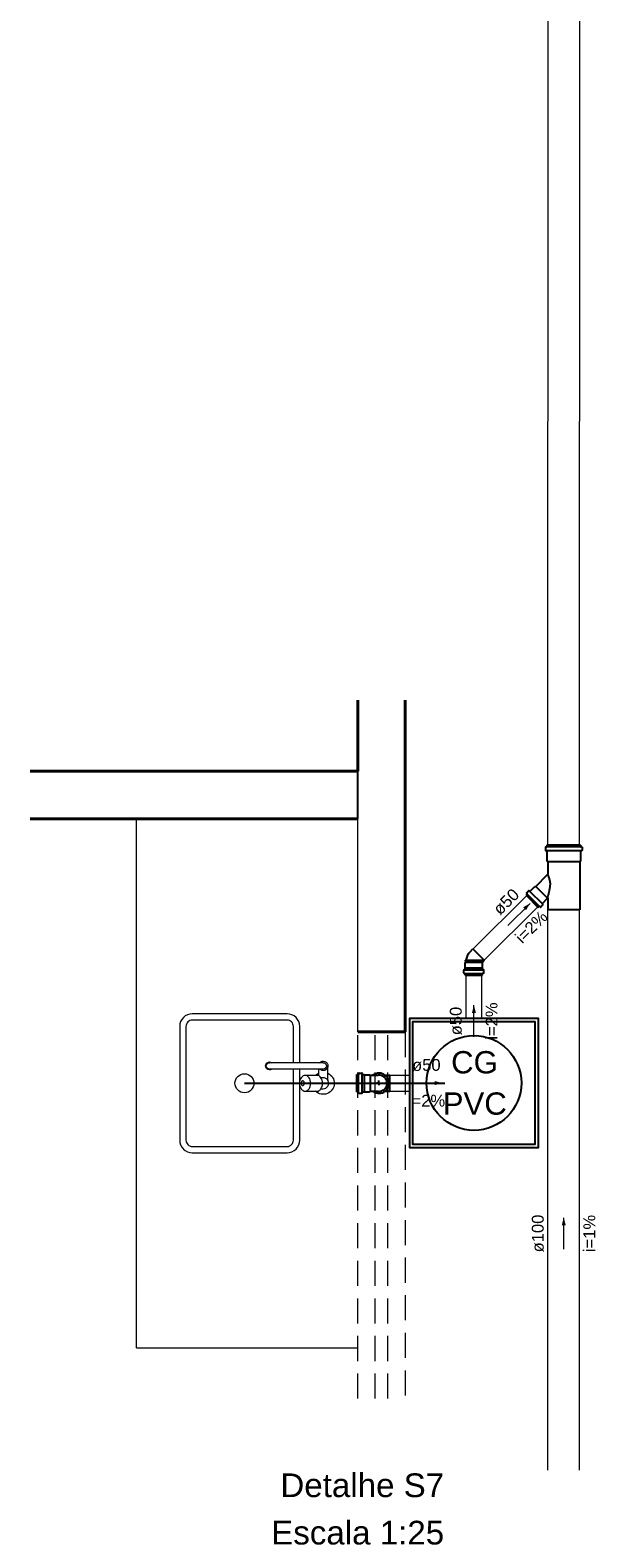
# Model space of a CAD drawing. Header units: millimetres. Extents: x 7771 to 7778.1, y 6851.1 to 6889.3.
# Tile 1 of 2: x 7771 to 7778.1, y 6851.1 to 6870.2. Entities that reach past the tile are written whole.
import ezdxf

# ---------------------------------------------------------------- set-up
doc = ezdxf.new("R2010")
doc.units = ezdxf.units.MM
doc.header["$MEASUREMENT"] = 0
doc.linetypes.add('HIDDEN2', pattern=[0.47625, 0.3175, -0.15875])
for name, color, linetype, lineweight in [('DI-Títulos', 3, 'Continuous', 5), ('MB_ALVENARIA', 7, 'Continuous', 40), ('MB_ESQUADRIA', 7, 'Continuous', 5), ('MB_MOBILIÁRIO', 8, 'Continuous', 13), ('TQ-Condutos', 3, 'Continuous', 5), ('TQ-Sentido conduto', 9, 'Continuous', 5), ('TQ-Textos conduto', 7, 'Continuous', 5)]:
    doc.layers.add(name, color=color, linetype=linetype, lineweight=lineweight)
for name, color, linetype in [('ESGOTO', 1, 'Continuous'), ('MB_DEMOLIÇÃO', 2, 'Continuous'), ('Simbolos', 5, 'Continuous'), ('Simbolos_int', 2, 'Continuous')]:
    doc.layers.add(name, color=color, linetype=linetype)
doc.styles.add('Arial', font='txt')

msp = doc.modelspace()

# ---------------------------------------------------------------- hatches: boundary and pattern name
at = {"layer": 'TQ-Sentido conduto', "linetype": 'Continuous'}
for points in [[(7777.341, 6859.179), (7777.254, 6859.129), (7777.291, 6859.093)], [(7776.631, 6857.889), (7776.605, 6857.792), (7776.656, 6857.792)], [(7776.23, 6856.904), (7776.133, 6856.93), (7776.133, 6856.878)], [(7777.768, 6855.199), (7777.742, 6855.102), (7777.794, 6855.102)]]:
    msp.add_hatch(color=256, dxfattribs=at).paths.add_polyline_path(points)

# ---------------------------------------------------------------- linework, layer by layer
at = {"layer": 'ESGOTO'}
msp.add_line((7773.726, 6856.901), (7776.264, 6856.901), dxfattribs=at)
at = {"layer": 'MB_ALVENARIA'}
for p, q in [((7775.161, 6860.851), (7775.161, 6861.753)), ((7775.761, 6857.551), (7775.761, 6861.753)), ((7771.013, 6860.851), (7775.161, 6860.851)), ((7771.013, 6860.251), (7775.161, 6860.251))]:
    msp.add_line(p, q, dxfattribs=at)
msp.add_lwpolyline([(7775.161, 6857.551), (7775.761, 6857.551)], dxfattribs=at)
at = {"layer": 'MB_DEMOLIÇÃO'}
msp.add_line((7775.161, 6860.251), (7775.161, 6860.851), dxfattribs=at)
at = {"layer": 'MB_ESQUADRIA', "linetype": 'HIDDEN2'}
for p, q in [((7775.161, 6852.908), (7775.161, 6857.551)), ((7775.381, 6852.908), (7775.381, 6857.551)), ((7775.541, 6852.908), (7775.541, 6857.551)), ((7775.761, 6857.551), (7775.761, 6852.908))]:
    msp.add_line(p, q, dxfattribs=at)
at = {"layer": 'MB_MOBILIÁRIO'}
for p, q in [((7772.361, 6853.551), (7772.361, 6860.251)), ((7775.161, 6857.551), (7775.161, 6860.251)), ((7772.361, 6853.551), (7775.161, 6853.551))]:
    msp.add_line(p, q, dxfattribs=at)
for points in [[(7774.426, 6857.161), (7774.426, 6857.621, 0.414214), (7774.266, 6857.781), (7774.266, 6857.781), (7773.066, 6857.781, 0.414214), (7772.906, 6857.621), (7772.906, 6857.621), (7772.906, 6856.181, 0.414214), (7773.066, 6856.021), (7773.066, 6856.021), (7774.266, 6856.021, 0.414214), (7774.426, 6856.181), (7774.426, 6856.181), (7774.426, 6856.872)], [(7774.346, 6857.161), (7774.346, 6857.621, 0.414214), (7774.266, 6857.701), (7774.266, 6857.701), (7773.066, 6857.701, 0.414214), (7772.986, 6857.621), (7772.986, 6857.621), (7772.986, 6856.181, 0.414214), (7773.066, 6856.101), (7773.066, 6856.101), (7774.266, 6856.101, 0.414214), (7774.346, 6856.181), (7774.346, 6856.181), (7774.346, 6857.081)], [(7774.073, 6857.081, -2), (7774.073, 6857.161), (7774.073, 6857.161)], [(7774.043, 6857.081, -1), (7774.043, 6857.161), (7774.043, 6857.161)], [(7774.494, 6857.001, 0.133256), (7774.468, 6856.994), (7774.468, 6856.994, 0.106756), (7774.444, 6856.972), (7774.444, 6856.972, 0.082828), (7774.429, 6856.941), (7774.429, 6856.941, 0.071352), (7774.423, 6856.901), (7774.423, 6856.901, 0.071352), (7774.429, 6856.862), (7774.429, 6856.862, 0.082828), (7774.444, 6856.831), (7774.444, 6856.831, 0.106756), (7774.468, 6856.808), (7774.468, 6856.808, 0.133256), (7774.494, 6856.801), (7774.494, 6856.801, 0.133256), (7774.519, 6856.808), (7774.519, 6856.808, 0.106756), (7774.544, 6856.831), (7774.544, 6856.831, 0.082828), (7774.559, 6856.862), (7774.559, 6856.862, 0.071352), (7774.565, 6856.901), (7774.565, 6856.901, 0.071352), (7774.559, 6856.941), (7774.559, 6856.941, 0.082828), (7774.544, 6856.972), (7774.544, 6856.972, 0.106756), (7774.519, 6856.994), (7774.519, 6856.994, 0.133256), (7774.494, 6857.001), (7774.494, 6857.001)], [(7774.494, 6856.801), (7774.644, 6856.801, 0.133256), (7774.67, 6856.808), (7774.67, 6856.808, 0.106756), (7774.694, 6856.831), (7774.694, 6856.831, 0.082828), (7774.709, 6856.862), (7774.709, 6856.862, 0.071352), (7774.715, 6856.901), (7774.715, 6856.901, 0.071352), (7774.709, 6856.941), (7774.709, 6856.941, 0.082828), (7774.694, 6856.972), (7774.694, 6856.972, 0.106756), (7774.67, 6856.994), (7774.67, 6856.994, 0.133256), (7774.644, 6857.001), (7774.644, 6857.001), (7774.494, 6857.001)], [(7774.625, 6857.001, -0.083262), (7774.663, 6857.028), (7774.663, 6857.028)], [(7774.783, 6857.028, -1.181649), (7774.625, 6856.801), (7774.625, 6856.801)], [(7774.678, 6857.161, -2.618034), (7774.678, 6857.081), (7774.678, 6857.081)], [(7774.695, 6856.831), (7774.723, 6856.831, 0.546464), (7774.786, 6856.931), (7774.786, 6856.931, -0.10784), (7774.783, 6856.947), (7774.783, 6856.947), (7774.783, 6857.121)], [(7774.723, 6857.161, -1), (7774.723, 6857.081), (7774.723, 6857.081)], [(7774.464, 6856.871, 0.133256), (7774.471, 6856.873), (7774.471, 6856.873, 0.106756), (7774.479, 6856.88), (7774.479, 6856.88, 0.082828), (7774.483, 6856.889), (7774.483, 6856.889, 0.071352), (7774.485, 6856.901), (7774.485, 6856.901, 0.071352), (7774.483, 6856.913), (7774.483, 6856.913, 0.082828), (7774.479, 6856.923), (7774.479, 6856.923, 0.106756), (7774.471, 6856.929), (7774.471, 6856.929, 0.133256), (7774.464, 6856.931), (7774.464, 6856.931, 0.133256), (7774.456, 6856.929), (7774.456, 6856.929, 0.106756), (7774.449, 6856.923), (7774.449, 6856.923, 0.082828), (7774.444, 6856.913), (7774.444, 6856.913, 0.071352), (7774.443, 6856.901), (7774.443, 6856.901, 0.071352), (7774.444, 6856.889), (7774.444, 6856.889, 0.082828), (7774.449, 6856.88), (7774.449, 6856.88, 0.106756), (7774.456, 6856.873), (7774.456, 6856.873, 0.133256), (7774.464, 6856.871), (7774.464, 6856.871)], [(7774.783, 6856.937, 0.263265), (7774.723, 6856.971), (7774.723, 6856.971), (7774.695, 6856.971)]]:
    msp.add_lwpolyline(points, format="xyb", dxfattribs=at)
for points in [[(7774.723, 6857.161), (7774.043, 6857.161)], [(7774.723, 6857.081), (7774.043, 6857.081)], [(7774.426, 6856.931), (7774.426, 6857.081)], [(7774.663, 6857.081), (7774.663, 6856.998)]]:
    msp.add_lwpolyline(points, dxfattribs=at)
msp.add_circle((7773.726, 6856.901), 0.12, dxfattribs=at)
at = {"layer": 'Simbolos'}
for p, q in [((7777.538, 6859.889), (7777.538, 6859.851)), ((7777.541, 6859.893), (7777.552, 6859.896)), ((7777.981, 6859.918), (7777.555, 6859.918)), ((7777.555, 6859.918), (7777.555, 6859.9)), ((7777.981, 6859.918), (7777.981, 6859.9)), ((7777.996, 6859.893), (7777.984, 6859.896)), ((7777.999, 6859.889), (7777.999, 6859.851)), ((7777.541, 6859.847), (7777.552, 6859.846)), ((7777.555, 6859.842), (7777.555, 6859.715)), ((7777.555, 6859.715), (7777.565, 6859.705)), ((7777.565, 6859.705), (7777.565, 6859.546)), ((7777.981, 6859.715), (7777.971, 6859.705)), ((7777.971, 6859.705), (7777.971, 6859.098)), ((7777.981, 6859.842), (7777.981, 6859.715)), ((7777.995, 6859.847), (7777.985, 6859.846)), ((7777.414, 6859.394), (7777.564, 6859.543)), ((7777.291, 6859.282), (7777.303, 6859.294)), ((7777.298, 6859.309), (7777.304, 6859.299)), ((7777.299, 6859.314), (7777.323, 6859.339)), ((7777.329, 6859.339), (7777.337, 6859.333)), ((7777.342, 6859.333), (7777.403, 6859.394)), ((7777.403, 6859.394), (7777.414, 6859.394)), ((7777.291, 6859.282), (7777.446, 6859.127)), ((7777.446, 6859.127), (7777.458, 6859.139)), ((7777.474, 6859.134), (7777.463, 6859.14)), ((7777.478, 6859.134), (7777.503, 6859.159)), ((7777.497, 6859.178), (7777.558, 6859.239)), ((7777.503, 6859.165), (7777.497, 6859.173)), ((7777.558, 6859.25), (7777.558, 6859.251)), ((7777.558, 6859.239), (7777.558, 6859.25)), ((7777.565, 6859.248), (7777.565, 6859.098)), ((7777.971, 6859.098), (7777.565, 6859.098)), ((7776.582, 6858.567), (7776.617, 6858.602)), ((7776.507, 6858.337), (7776.518, 6858.338)), ((7776.521, 6858.361), (7776.522, 6858.362)), ((7776.521, 6858.342), (7776.521, 6858.361)), ((7776.522, 6858.429), (7776.529, 6858.436)), ((7776.522, 6858.362), (7776.522, 6858.429)), ((7776.523, 6858.447), (7776.523, 6858.459)), ((7776.529, 6858.459), (7776.523, 6858.459)), ((7776.529, 6858.446), (7776.523, 6858.447)), ((7776.529, 6858.436), (7776.529, 6858.446)), ((7776.738, 6858.436), (7776.761, 6858.459)), ((7776.739, 6858.429), (7776.738, 6858.43)), ((7776.739, 6858.362), (7776.739, 6858.429)), ((7776.74, 6858.361), (7776.739, 6858.362)), ((7776.74, 6858.342), (7776.74, 6858.361)), ((7776.754, 6858.337), (7776.744, 6858.338)), ((7776.503, 6858.298), (7776.503, 6858.333)), ((7776.506, 6858.294), (7776.518, 6858.291)), ((7776.521, 6858.27), (7776.521, 6858.287)), ((7776.521, 6858.27), (7776.74, 6858.27)), ((7776.74, 6858.27), (7776.74, 6858.287)), ((7776.755, 6858.294), (7776.743, 6858.291)), ((7776.758, 6858.298), (7776.758, 6858.333)), ((7775.149, 6856.792), (7775.149, 6857.011)), ((7775.149, 6857.011), (7775.167, 6857.011)), ((7775.174, 6857.026), (7775.171, 6857.014)), ((7775.178, 6857.028), (7775.213, 6857.028)), ((7775.217, 6857.025), (7775.218, 6857.014)), ((7775.222, 6857.011), (7775.24, 6857.011)), ((7775.24, 6857.011), (7775.241, 6857.01)), ((7775.241, 6857.01), (7775.308, 6857.01)), ((7775.308, 6857.01), (7775.316, 6857.003)), ((7775.316, 6857.003), (7775.417, 6857.003)), ((7775.506, 6857.003), (7775.567, 6857.003)), ((7775.149, 6856.792), (7775.167, 6856.792)), ((7775.174, 6856.777), (7775.171, 6856.789)), ((7775.178, 6856.774), (7775.213, 6856.774)), ((7775.217, 6856.778), (7775.218, 6856.788)), ((7775.222, 6856.792), (7775.24, 6856.792)), ((7775.24, 6856.792), (7775.241, 6856.793)), ((7775.241, 6856.793), (7775.308, 6856.793)), ((7775.308, 6856.793), (7775.316, 6856.8)), ((7775.316, 6856.8), (7775.417, 6856.8)), ((7775.506, 6856.8), (7775.567, 6856.8))]:
    msp.add_line(p, q, dxfattribs=at)
for points in [[(7777.541, 6859.893), (7777.54, 6859.893), (7777.539, 6859.892), (7777.539, 6859.892), (7777.539, 6859.892), (7777.538, 6859.891), (7777.538, 6859.891), (7777.538, 6859.89), (7777.538, 6859.89), (7777.538, 6859.889)], [(7777.552, 6859.896), (7777.553, 6859.896), (7777.553, 6859.897), (7777.554, 6859.897), (7777.554, 6859.897), (7777.555, 6859.898), (7777.555, 6859.898), (7777.555, 6859.899), (7777.555, 6859.899), (7777.555, 6859.9)], [(7777.981, 6859.9), (7777.981, 6859.899), (7777.981, 6859.899), (7777.982, 6859.898), (7777.982, 6859.898), (7777.982, 6859.897), (7777.983, 6859.897), (7777.983, 6859.897), (7777.984, 6859.896), (7777.984, 6859.896)], [(7777.999, 6859.889), (7777.999, 6859.89), (7777.999, 6859.89), (7777.998, 6859.891), (7777.998, 6859.891), (7777.998, 6859.892), (7777.997, 6859.892), (7777.997, 6859.892), (7777.996, 6859.893), (7777.996, 6859.893)], [(7777.538, 6859.851), (7777.538, 6859.851), (7777.538, 6859.85), (7777.538, 6859.849), (7777.538, 6859.849), (7777.539, 6859.848), (7777.539, 6859.848), (7777.54, 6859.848), (7777.541, 6859.847), (7777.541, 6859.847)], [(7777.555, 6859.842), (7777.555, 6859.843), (7777.555, 6859.844), (7777.555, 6859.844), (7777.554, 6859.845), (7777.554, 6859.845), (7777.553, 6859.846), (7777.553, 6859.846), (7777.552, 6859.846), (7777.552, 6859.846)], [(7777.985, 6859.846), (7777.984, 6859.846), (7777.984, 6859.846), (7777.983, 6859.846), (7777.982, 6859.845), (7777.982, 6859.845), (7777.982, 6859.844), (7777.981, 6859.844), (7777.981, 6859.843), (7777.981, 6859.842)], [(7777.995, 6859.847), (7777.996, 6859.847), (7777.996, 6859.848), (7777.997, 6859.848), (7777.997, 6859.848), (7777.998, 6859.849), (7777.998, 6859.849), (7777.999, 6859.85), (7777.999, 6859.851), (7777.999, 6859.851)], [(7777.564, 6859.543), (7777.564, 6859.543), (7777.564, 6859.544), (7777.564, 6859.544), (7777.565, 6859.544), (7777.565, 6859.545), (7777.565, 6859.545), (7777.565, 6859.545), (7777.565, 6859.546), (7777.565, 6859.546)], [(7777.299, 6859.314), (7777.298, 6859.314), (7777.298, 6859.313), (7777.298, 6859.313), (7777.297, 6859.312), (7777.297, 6859.312), (7777.297, 6859.311), (7777.298, 6859.311), (7777.298, 6859.31), (7777.298, 6859.309)], [(7777.303, 6859.294), (7777.304, 6859.294), (7777.304, 6859.295), (7777.304, 6859.295), (7777.305, 6859.296), (7777.305, 6859.297), (7777.305, 6859.297), (7777.305, 6859.298), (7777.304, 6859.298), (7777.304, 6859.299)], [(7777.329, 6859.339), (7777.328, 6859.34), (7777.328, 6859.34), (7777.327, 6859.34), (7777.326, 6859.34), (7777.326, 6859.34), (7777.325, 6859.34), (7777.324, 6859.34), (7777.324, 6859.34), (7777.323, 6859.339)], [(7777.337, 6859.333), (7777.337, 6859.332), (7777.338, 6859.332), (7777.339, 6859.332), (7777.339, 6859.332), (7777.34, 6859.332), (7777.341, 6859.332), (7777.341, 6859.332), (7777.342, 6859.332), (7777.342, 6859.333)], [(7777.463, 6859.14), (7777.462, 6859.14), (7777.462, 6859.14), (7777.461, 6859.14), (7777.461, 6859.14), (7777.46, 6859.14), (7777.46, 6859.14), (7777.459, 6859.14), (7777.459, 6859.14), (7777.458, 6859.139)], [(7777.474, 6859.134), (7777.474, 6859.134), (7777.475, 6859.133), (7777.475, 6859.133), (7777.476, 6859.133), (7777.476, 6859.133), (7777.477, 6859.134), (7777.478, 6859.134), (7777.478, 6859.134), (7777.478, 6859.134)], [(7777.497, 6859.178), (7777.497, 6859.178), (7777.496, 6859.177), (7777.496, 6859.176), (7777.496, 6859.176), (7777.496, 6859.175), (7777.496, 6859.174), (7777.496, 6859.174), (7777.496, 6859.173), (7777.497, 6859.173)], [(7777.503, 6859.159), (7777.504, 6859.16), (7777.504, 6859.16), (7777.504, 6859.161), (7777.504, 6859.162), (7777.504, 6859.162), (7777.504, 6859.163), (7777.504, 6859.163), (7777.504, 6859.164), (7777.503, 6859.165)], [(7777.565, 6859.248), (7777.565, 6859.248), (7777.565, 6859.249), (7777.565, 6859.249), (7777.564, 6859.25), (7777.564, 6859.25), (7777.564, 6859.251), (7777.563, 6859.251), (7777.563, 6859.251), (7777.563, 6859.251), (7777.562, 6859.252), (7777.561, 6859.252), (7777.561, 6859.252), (7777.56, 6859.252), (7777.56, 6859.252), (7777.559, 6859.251), (7777.559, 6859.251), (7777.559, 6859.251), (7777.558, 6859.251)], [(7776.582, 6858.567), (7776.573, 6858.557), (7776.564, 6858.546), (7776.557, 6858.535), (7776.55, 6858.523), (7776.544, 6858.511), (7776.539, 6858.499), (7776.535, 6858.486), (7776.531, 6858.473), (7776.529, 6858.459)], [(7776.507, 6858.337), (7776.506, 6858.337), (7776.506, 6858.337), (7776.505, 6858.337), (7776.505, 6858.336), (7776.504, 6858.336), (7776.504, 6858.335), (7776.504, 6858.335), (7776.503, 6858.334), (7776.503, 6858.333)], [(7776.517, 6858.338), (7776.518, 6858.338), (7776.519, 6858.339), (7776.519, 6858.339), (7776.52, 6858.339), (7776.52, 6858.34), (7776.521, 6858.34), (7776.521, 6858.341), (7776.521, 6858.342), (7776.521, 6858.342)], [(7776.738, 6858.436), (7776.737, 6858.435), (7776.737, 6858.435), (7776.737, 6858.434), (7776.737, 6858.434), (7776.737, 6858.433), (7776.737, 6858.432), (7776.737, 6858.431), (7776.737, 6858.431), (7776.738, 6858.43)], [(7776.74, 6858.342), (7776.74, 6858.342), (7776.74, 6858.341), (7776.74, 6858.34), (7776.741, 6858.34), (7776.741, 6858.339), (7776.742, 6858.339), (7776.742, 6858.339), (7776.743, 6858.338), (7776.744, 6858.338)], [(7776.758, 6858.333), (7776.758, 6858.334), (7776.758, 6858.335), (7776.757, 6858.335), (7776.757, 6858.336), (7776.756, 6858.336), (7776.756, 6858.337), (7776.755, 6858.337), (7776.755, 6858.337), (7776.754, 6858.337)], [(7776.503, 6858.298), (7776.503, 6858.298), (7776.504, 6858.297), (7776.504, 6858.297), (7776.504, 6858.296), (7776.504, 6858.296), (7776.505, 6858.295), (7776.505, 6858.295), (7776.506, 6858.295), (7776.506, 6858.294)], [(7776.521, 6858.287), (7776.521, 6858.288), (7776.521, 6858.288), (7776.521, 6858.289), (7776.52, 6858.289), (7776.52, 6858.29), (7776.52, 6858.29), (7776.519, 6858.291), (7776.519, 6858.291), (7776.518, 6858.291)], [(7776.743, 6858.291), (7776.742, 6858.291), (7776.742, 6858.291), (7776.741, 6858.29), (7776.741, 6858.29), (7776.741, 6858.289), (7776.74, 6858.289), (7776.74, 6858.288), (7776.74, 6858.288), (7776.74, 6858.287)], [(7776.755, 6858.294), (7776.755, 6858.295), (7776.756, 6858.295), (7776.756, 6858.295), (7776.757, 6858.296), (7776.757, 6858.296), (7776.757, 6858.297), (7776.758, 6858.297), (7776.758, 6858.298), (7776.758, 6858.298)], [(7775.815, 6856.089), (7777.447, 6856.089), (7777.447, 6857.721), (7775.815, 6857.721), (7775.815, 6856.089), (7775.815, 6856.089)], [(7775.167, 6857.011), (7775.167, 6857.011), (7775.168, 6857.011), (7775.168, 6857.011), (7775.169, 6857.011), (7775.169, 6857.012), (7775.17, 6857.012), (7775.17, 6857.013), (7775.17, 6857.013), (7775.171, 6857.014)], [(7775.178, 6857.028), (7775.177, 6857.028), (7775.177, 6857.028), (7775.176, 6857.028), (7775.175, 6857.028), (7775.175, 6857.027), (7775.175, 6857.027), (7775.174, 6857.027), (7775.174, 6857.026), (7775.174, 6857.026)], [(7775.217, 6857.025), (7775.217, 6857.025), (7775.216, 6857.026), (7775.216, 6857.027), (7775.216, 6857.027), (7775.215, 6857.028), (7775.215, 6857.028), (7775.214, 6857.028), (7775.213, 6857.028), (7775.213, 6857.028)], [(7775.218, 6857.014), (7775.218, 6857.014), (7775.218, 6857.013), (7775.218, 6857.012), (7775.219, 6857.012), (7775.219, 6857.012), (7775.22, 6857.011), (7775.22, 6857.011), (7775.221, 6857.011), (7775.222, 6857.011)], [(7775.417, 6856.8), (7775.429, 6856.799), (7775.442, 6856.8), (7775.455, 6856.802), (7775.467, 6856.806), (7775.479, 6856.812), (7775.489, 6856.819), (7775.499, 6856.827), (7775.508, 6856.836), (7775.516, 6856.847), (7775.522, 6856.858), (7775.527, 6856.87), (7775.53, 6856.882), (7775.531, 6856.895), (7775.531, 6856.908), (7775.53, 6856.92), (7775.527, 6856.933), (7775.522, 6856.945), (7775.516, 6856.956), (7775.508, 6856.966), (7775.499, 6856.976), (7775.489, 6856.984), (7775.479, 6856.991), (7775.467, 6856.996), (7775.455, 6857), (7775.442, 6857.003), (7775.429, 6857.003), (7775.417, 6857.003)], [(7775.171, 6856.789), (7775.17, 6856.789), (7775.17, 6856.79), (7775.17, 6856.79), (7775.169, 6856.791), (7775.169, 6856.791), (7775.168, 6856.791), (7775.168, 6856.792), (7775.167, 6856.792), (7775.167, 6856.792)], [(7775.174, 6856.777), (7775.174, 6856.776), (7775.174, 6856.776), (7775.175, 6856.775), (7775.175, 6856.775), (7775.175, 6856.775), (7775.176, 6856.774), (7775.177, 6856.774), (7775.177, 6856.774), (7775.178, 6856.774)], [(7775.213, 6856.774), (7775.213, 6856.774), (7775.214, 6856.774), (7775.215, 6856.775), (7775.215, 6856.775), (7775.216, 6856.775), (7775.216, 6856.776), (7775.216, 6856.776), (7775.217, 6856.777), (7775.217, 6856.778)], [(7775.222, 6856.792), (7775.221, 6856.792), (7775.22, 6856.792), (7775.22, 6856.791), (7775.219, 6856.791), (7775.219, 6856.791), (7775.218, 6856.79), (7775.218, 6856.789), (7775.218, 6856.789), (7775.218, 6856.788)]]:
    msp.add_lwpolyline(points, dxfattribs=at)
at = {"layer": 'Simbolos_int'}
for p, q in [((7777.981, 6859.897), (7777.555, 6859.897)), ((7777.981, 6859.846), (7777.555, 6859.846)), ((7777.971, 6859.705), (7777.565, 6859.705)), ((7777.306, 6859.296), (7777.46, 6859.141)), ((7777.34, 6859.33), (7777.494, 6859.176)), ((7777.558, 6859.25), (7777.414, 6859.394)), ((7776.761, 6858.459), (7776.617, 6858.602)), ((7776.521, 6858.361), (7776.74, 6858.361)), ((7776.521, 6858.338), (7776.74, 6858.338)), ((7776.529, 6858.459), (7776.76, 6858.459)), ((7776.529, 6858.446), (7776.748, 6858.446)), ((7776.529, 6858.436), (7776.738, 6858.436)), ((7776.521, 6858.29), (7776.74, 6858.29)), ((7775.17, 6856.792), (7775.17, 6857.011)), ((7775.218, 6856.792), (7775.218, 6857.011)), ((7775.24, 6857.011), (7775.24, 6856.792)), ((7775.316, 6857.003), (7775.316, 6856.8)), ((7775.567, 6856.8), (7775.567, 6857.003)), ((7775.429, 6856.901), (7775.401, 6856.901)), ((7775.429, 6856.901), (7775.429, 6856.937)), ((7775.429, 6856.901), (7775.429, 6856.877)), ((7775.429, 6856.901), (7775.46, 6856.901))]:
    msp.add_line(p, q, dxfattribs=at)
for points in [[(7777.573, 6859.526), (7777.572, 6859.528), (7777.571, 6859.53), (7777.571, 6859.532), (7777.57, 6859.534), (7777.569, 6859.536), (7777.568, 6859.538), (7777.567, 6859.54), (7777.566, 6859.542), (7777.565, 6859.544)], [(7777.597, 6859.45), (7777.595, 6859.459), (7777.593, 6859.468), (7777.591, 6859.476), (7777.589, 6859.485), (7777.586, 6859.493), (7777.584, 6859.502), (7777.58, 6859.51), (7777.577, 6859.518), (7777.573, 6859.526)], [(7777.568, 6859.266), (7777.57, 6859.272), (7777.572, 6859.278), (7777.574, 6859.283), (7777.575, 6859.289), (7777.577, 6859.295), (7777.578, 6859.3), (7777.58, 6859.306), (7777.581, 6859.312), (7777.582, 6859.318)], [(7777.582, 6859.318), (7777.583, 6859.323), (7777.585, 6859.329), (7777.586, 6859.335), (7777.587, 6859.341), (7777.588, 6859.346), (7777.589, 6859.352), (7777.59, 6859.358), (7777.591, 6859.364), (7777.592, 6859.37)], [(7777.592, 6859.37), (7777.593, 6859.375), (7777.594, 6859.381), (7777.595, 6859.386), (7777.596, 6859.392), (7777.597, 6859.398), (7777.597, 6859.403), (7777.598, 6859.409), (7777.599, 6859.415), (7777.599, 6859.42)], [(7777.599, 6859.428), (7777.599, 6859.431), (7777.599, 6859.433), (7777.599, 6859.436), (7777.599, 6859.438), (7777.598, 6859.441), (7777.598, 6859.443), (7777.598, 6859.446), (7777.597, 6859.448), (7777.597, 6859.45)], [(7777.599, 6859.42), (7777.599, 6859.421), (7777.599, 6859.422), (7777.599, 6859.423), (7777.599, 6859.424), (7777.599, 6859.425), (7777.599, 6859.426), (7777.599, 6859.427), (7777.599, 6859.428), (7777.599, 6859.428)], [(7777.562, 6859.252), (7777.563, 6859.253), (7777.564, 6859.255), (7777.564, 6859.256), (7777.565, 6859.258), (7777.566, 6859.26), (7777.566, 6859.261), (7777.567, 6859.263), (7777.568, 6859.265), (7777.568, 6859.266)], [(7775.855, 6856.129), (7777.407, 6856.129), (7777.407, 6857.681), (7775.855, 6857.681), (7775.855, 6856.129), (7775.855, 6856.129)], [(7775.353, 6856.8), (7775.37, 6856.789), (7775.389, 6856.781), (7775.41, 6856.776), (7775.431, 6856.774), (7775.451, 6856.776), (7775.472, 6856.781), (7775.491, 6856.79), (7775.508, 6856.801), (7775.523, 6856.816), (7775.536, 6856.832), (7775.546, 6856.85), (7775.553, 6856.87), (7775.556, 6856.891), (7775.556, 6856.912), (7775.553, 6856.932), (7775.546, 6856.952), (7775.536, 6856.97), (7775.523, 6856.987), (7775.508, 6857.001), (7775.491, 6857.013), (7775.472, 6857.021), (7775.451, 6857.027), (7775.431, 6857.028), (7775.41, 6857.027), (7775.389, 6857.022), (7775.37, 6857.014), (7775.353, 6857.003)]]:
    msp.add_lwpolyline(points, dxfattribs=at)
msp.add_circle((7776.631, 6856.905), 0.6, dxfattribs=at)
at = {"layer": 'TQ-Condutos'}
for p, q in [((7777.568, 6859.918), (7777.573, 6889.326)), ((7777.968, 6859.918), (7777.973, 6889.326)), ((7776.618, 6858.601), (7777.297, 6859.276)), ((7776.76, 6858.46), (7777.438, 6859.135)), ((7777.568, 6852.004), (7777.568, 6859.098)), ((7777.968, 6852.004), (7777.968, 6859.098)), ((7776.531, 6857.721), (7776.531, 6858.27)), ((7776.731, 6857.721), (7776.731, 6858.27)), ((7775.567, 6857.002), (7775.815, 6857.003)), ((7775.567, 6856.802), (7775.815, 6856.803))]:
    msp.add_line(p, q, dxfattribs=at)
at = {"layer": 'TQ-Sentido conduto'}
for points in [[(7777.058, 6858.897), (7777.341, 6859.179)], [(7776.631, 6857.489), (7776.631, 6857.889)], [(7775.83, 6856.903), (7776.23, 6856.904)], [(7777.768, 6854.799), (7777.768, 6855.199)]]:
    msp.add_lwpolyline(points, dxfattribs=at)

# ---------------------------------------------------------------- texts
at = {"layer": 'DI-Títulos', "char_height": 0.3, "attachment_point": 9, "line_spacing_factor": 0.6, "style": 'Arial'}
for s, insert, width in [('Detalhe S7', (7776.254, 6851.657), 4.15611), ('Escala 1:25', (7776.254, 6851.057), 4.38949)]:
    msp.add_mtext(s, dxfattribs=dict(at, insert=insert, width=width))
at = {"layer": 'Simbolos', "char_height": 0.2824, "attachment_point": 7, "line_spacing_factor": 0.6, "style": 'Arial'}
for s, insert, width in [('CG', (7776.342, 6857.022), 1.17), ('PVC', (7776.236, 6856.499), 1.6038)]:
    msp.add_mtext(s, dxfattribs=dict(at, insert=insert, width=width))
at = {"layer": 'TQ-Textos conduto', "char_height": 0.15, "attachment_point": 8, "line_spacing_factor": 0.6, "style": 'Arial'}
for s, insert, width, rotation in [('ø50', (7777.093, 6859.145), 0.72372, 44.8511), ('i=2%', (7777.411, 6858.826), 0.94562, 44.8511), ('ø50', (7776.48, 6857.689), 0.72372, 90.0002), ('i=2%', (7776.93, 6857.689), 0.94562, 90.0002), ('ø50', (7776.029, 6857.054), 0.72372, 0.1948), ('i=2%', (7776.031, 6856.604), 0.94562, 0.1948), ('ø100', (7777.518, 6854.999), 0.9573, 90.0002), ('i=1%', (7778.168, 6854.999), 0.94562, 90.0002)]:
    msp.add_mtext(s, dxfattribs=dict(at, insert=insert, width=width, rotation=rotation))

doc.saveas('drawing.dxf')
